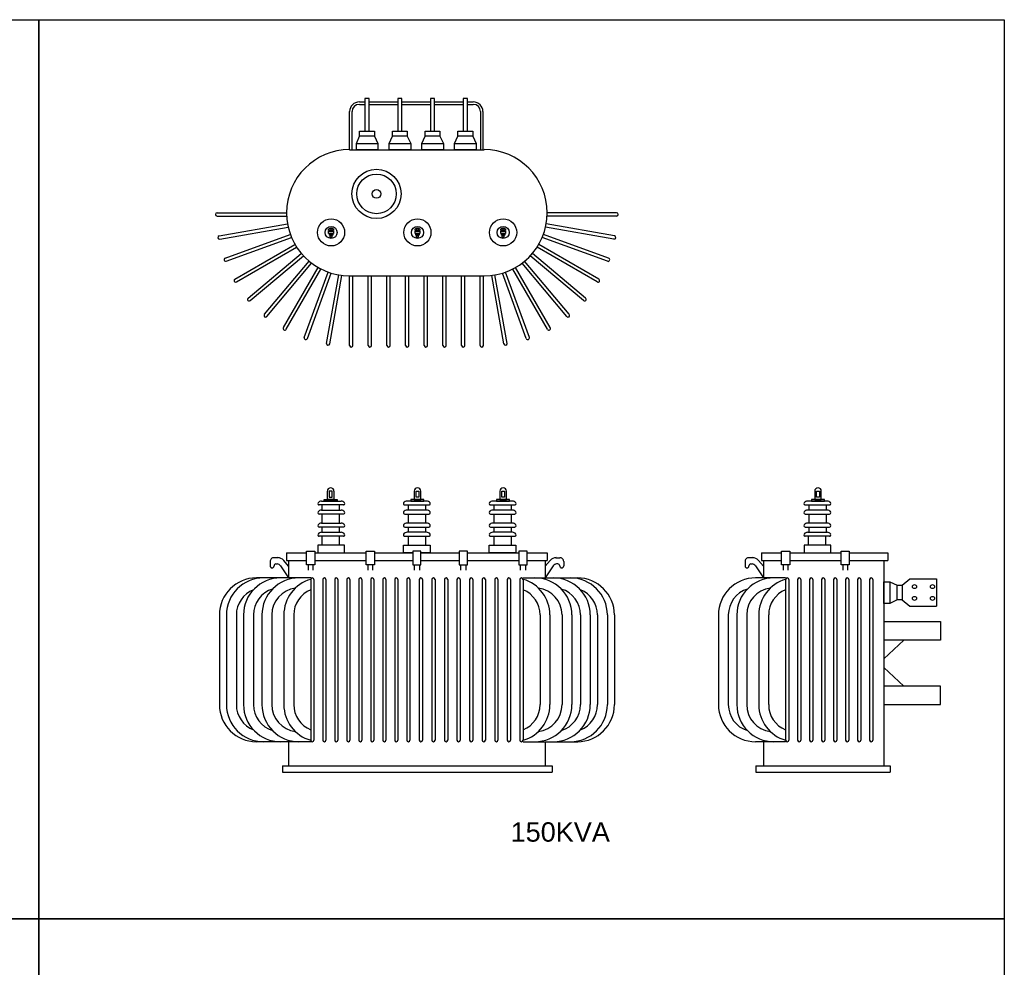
# Model space of a CAD drawing. Header units: millimetres. Extents: x 2237 to 13945, y -185 to 7152.
# Tile 4 of 5: x 5900 to 9712, y 3483 to 7152. Entities that reach past the tile are written whole.
import ezdxf

# ---------------------------------------------------------------- set-up
doc = ezdxf.new("R2010")
doc.units = ezdxf.units.MM
doc.layers.add('TRAFO', color=21, linetype='Continuous')
doc.styles.get("Standard").update_dxf_attribs({"font": 'arial.ttf'})

msp = doc.modelspace()

# ---------------------------------------------------------------- linework, layer by layer
for points in [[(2237.4, 7151.6), (5974.5, 7151.6), (5974.5, 3670.8), (2237.4, 3670.8)], [(5974.5, 7151.6), (9711.7, 7151.6), (9711.7, 3670.8), (5974.5, 3670.8)], [(2237.4, 3670.8), (5974.5, 3670.8), (5974.5, -185.4), (2237.4, -185.4)], [(5974.5, 3670.8), (9711.7, 3670.8), (9711.7, -185.4), (5974.5, -185.4)]]:
    msp.add_lwpolyline(points, close=True)
at = {"layer": 'TRAFO'}
for p, q in [((7214.7, 6833.3), (7236.5, 6833.3)), ((7214.7, 6823.9), (7236.5, 6823.9)), ((7252.5, 6846.9), (7236.5, 6846.9)), ((7236.5, 6846.9), (7236.5, 6719.9)), ((7252.5, 6719.9), (7252.5, 6846.9)), ((7252.5, 6833.3), (7363.4, 6833.3)), ((7252.5, 6823.9), (7363.4, 6823.9)), ((7379.4, 6846.9), (7363.4, 6846.9)), ((7363.4, 6846.9), (7363.4, 6719.9)), ((7379.4, 6719.9), (7379.4, 6846.9)), ((7379.4, 6833.3), (7490.3, 6833.3)), ((7379.4, 6823.9), (7490.3, 6823.9)), ((7506.3, 6846.9), (7490.3, 6846.9)), ((7490.3, 6846.9), (7490.3, 6719.9)), ((7506.3, 6719.9), (7506.3, 6846.9)), ((7506.3, 6833.3), (7617.1, 6833.3)), ((7506.3, 6823.9), (7617.1, 6823.9)), ((7633.2, 6846.9), (7617.1, 6846.9)), ((7617.1, 6846.9), (7617.1, 6719.9)), ((7633.2, 6719.9), (7633.2, 6846.9)), ((7633.2, 6833.3), (7655.7, 6833.3)), ((7633.2, 6823.9), (7655.7, 6823.9)), ((7177.2, 6648.4), (7177.2, 6795.8)), ((7186.5, 6648.4), (7186.5, 6795.8)), ((7683.9, 6795.8), (7683.9, 6648.4)), ((7693.2, 6795.8), (7693.2, 6648.4)), ((7215.9, 6700.7), (7215.9, 6719.9)), ((7215.9, 6719.9), (7273.1, 6719.9)), ((7236.5, 6719.9), (7252.5, 6719.9)), ((7273.1, 6719.9), (7273.1, 6700.7)), ((7342.8, 6700.7), (7342.8, 6719.9)), ((7342.8, 6719.9), (7400, 6719.9)), ((7363.4, 6719.9), (7379.4, 6719.9)), ((7400, 6719.9), (7400, 6700.7)), ((7469.6, 6700.7), (7469.6, 6719.9)), ((7469.6, 6719.9), (7526.9, 6719.9)), ((7490.3, 6719.9), (7506.3, 6719.9)), ((7526.9, 6719.9), (7526.9, 6700.7)), ((7596.5, 6700.7), (7596.5, 6719.9)), ((7596.5, 6719.9), (7653.8, 6719.9)), ((7617.1, 6719.9), (7633.2, 6719.9)), ((7653.8, 6719.9), (7653.8, 6700.7)), ((7203.1, 6672.4), (7215.9, 6700.7)), ((7203.1, 6648.4), (7203.1, 6672.4)), ((7203.1, 6672.4), (7286.7, 6672.4)), ((7273.1, 6700.7), (7215.9, 6700.7)), ((7273.1, 6700.7), (7286.7, 6672.4)), ((7286.7, 6672.4), (7286.7, 6648.4)), ((7330, 6672.4), (7342.8, 6700.7)), ((7330, 6648.4), (7330, 6672.4)), ((7330, 6672.4), (7413.5, 6672.4)), ((7400, 6700.7), (7342.8, 6700.7)), ((7400, 6700.7), (7413.5, 6672.4)), ((7413.5, 6672.4), (7413.5, 6648.4)), ((7456.9, 6672.4), (7469.6, 6700.7)), ((7456.9, 6648.4), (7456.9, 6672.4)), ((7456.9, 6672.4), (7540.4, 6672.4)), ((7526.9, 6700.7), (7469.6, 6700.7)), ((7526.9, 6700.7), (7540.4, 6672.4)), ((7540.4, 6672.4), (7540.4, 6648.4)), ((7583.7, 6672.4), (7596.5, 6700.7)), ((7583.7, 6648.4), (7583.7, 6672.4)), ((7583.7, 6672.4), (7667.3, 6672.4)), ((7653.8, 6700.7), (7596.5, 6700.7)), ((7653.8, 6700.7), (7667.3, 6672.4)), ((7667.3, 6672.4), (7667.3, 6648.4)), ((7177.2, 6648.4), (7697.7, 6648.4)), ((7286.7, 6648.4), (7203.1, 6648.4)), ((7413.5, 6648.4), (7330, 6648.4)), ((7540.4, 6648.4), (7456.9, 6648.4)), ((7667.3, 6648.4), (7583.7, 6648.4)), ((6664, 6404.1), (6932.8, 6404.1)), ((8210.6, 6404.1), (7941.8, 6404.1)), ((6664, 6391.3), (6932.8, 6391.3)), ((8210.6, 6391.3), (7941.8, 6391.3)), ((6671.7, 6314.9), (6936.5, 6361.6)), ((6674, 6302.4), (6938.7, 6349)), ((7095.9, 6335.3), (7095.9, 6340.6)), ((7098.2, 6335.3), (7095.9, 6335.3)), ((7095.9, 6332.9), (7114.9, 6332.9)), ((7095.9, 6323.3), (7095.9, 6332.9)), ((7098.2, 6335.3), (7101.5, 6335.3)), ((7098.2, 6332.9), (7112.7, 6332.9)), ((7101.5, 6335.3), (7101.5, 6332.9)), ((7112.7, 6335.3), (7109.4, 6335.3)), ((7109.4, 6335.3), (7109.4, 6332.9)), ((7114.9, 6335.3), (7112.7, 6335.3)), ((7114.9, 6340.6), (7114.9, 6335.3)), ((7114.9, 6332.9), (7114.9, 6323.3)), ((7430.2, 6335.3), (7430.2, 6340.6)), ((7432.4, 6335.3), (7430.2, 6335.3)), ((7430.2, 6332.9), (7449.1, 6332.9)), ((7430.2, 6323.3), (7430.2, 6332.9)), ((7432.4, 6335.3), (7435.7, 6335.3)), ((7432.4, 6332.9), (7446.9, 6332.9)), ((7435.7, 6335.3), (7435.7, 6332.9)), ((7446.9, 6335.3), (7443.6, 6335.3)), ((7443.6, 6335.3), (7443.6, 6332.9)), ((7449.1, 6335.3), (7446.9, 6335.3)), ((7449.1, 6340.6), (7449.1, 6335.3)), ((7449.1, 6332.9), (7449.1, 6323.3)), ((7761.9, 6335.3), (7761.9, 6340.6)), ((7764.2, 6335.3), (7761.9, 6335.3)), ((7761.9, 6332.9), (7780.9, 6332.9)), ((7761.9, 6323.3), (7761.9, 6332.9)), ((7764.2, 6335.3), (7767.4, 6335.3)), ((7764.2, 6332.9), (7778.7, 6332.9)), ((7767.4, 6335.3), (7767.4, 6332.9)), ((7778.7, 6335.3), (7775.4, 6335.3)), ((7775.4, 6335.3), (7775.4, 6332.9)), ((7780.9, 6335.3), (7778.7, 6335.3)), ((7780.9, 6340.6), (7780.9, 6335.3)), ((7780.9, 6332.9), (7780.9, 6323.3)), ((8200.6, 6302.4), (7935.9, 6349)), ((8202.9, 6314.9), (7938.1, 6361.6)), ((6694.9, 6228.5), (6947.5, 6320.5)), ((6699.3, 6216.5), (6951.9, 6308.5)), ((7114.9, 6323.3), (7095.9, 6323.3)), ((7098.7, 6323.3), (7112.1, 6323.3)), ((7098.7, 6317.1), (7098.7, 6323.3)), ((7112.1, 6317.1), (7098.7, 6317.1)), ((7102.1, 6317.1), (7108.3, 6317.1)), ((7102.1, 6310.2), (7102.1, 6317.1)), ((7108.3, 6310.2), (7102.1, 6310.2)), ((7108.3, 6317.1), (7108.3, 6310.2)), ((7112.1, 6323.3), (7112.1, 6317.1)), ((7449.1, 6323.3), (7430.2, 6323.3)), ((7432.9, 6323.3), (7446.3, 6323.3)), ((7432.9, 6317.1), (7432.9, 6323.3)), ((7446.3, 6317.1), (7432.9, 6317.1)), ((7436.3, 6317.1), (7442.5, 6317.1)), ((7436.3, 6310.2), (7436.3, 6317.1)), ((7442.5, 6310.2), (7436.3, 6310.2)), ((7442.5, 6317.1), (7442.5, 6310.2)), ((7446.3, 6323.3), (7446.3, 6317.1)), ((7780.9, 6323.3), (7761.9, 6323.3)), ((7764.7, 6323.3), (7778.1, 6323.3)), ((7764.7, 6317.1), (7764.7, 6323.3)), ((7778.1, 6317.1), (7764.7, 6317.1)), ((7768.1, 6317.1), (7774.3, 6317.1)), ((7768.1, 6310.2), (7768.1, 6317.1)), ((7774.3, 6310.2), (7768.1, 6310.2)), ((7774.3, 6317.1), (7774.3, 6310.2)), ((7778.1, 6323.3), (7778.1, 6317.1)), ((8175.3, 6216.5), (7922.7, 6308.5)), ((8179.7, 6228.5), (7927.1, 6320.5)), ((6732.7, 6147.5), (6965.5, 6281.9)), ((6739.1, 6136.4), (6971.9, 6270.8)), ((8135.5, 6136.4), (7902.7, 6270.8)), ((8141.9, 6147.5), (7909.1, 6281.9)), ((6784, 6074.2), (6989.9, 6247)), ((6792.2, 6064.4), (6998.2, 6237.2)), ((6847.3, 6011), (7020.1, 6216.9)), ((8027.3, 6011), (7854.5, 6216.9)), ((8082.4, 6064.4), (7876.4, 6237.2)), ((8090.6, 6074.2), (7884.7, 6247)), ((6857.1, 6002.7), (7029.9, 6208.7)), ((6920.5, 5959.7), (7054.9, 6192.5)), ((6931.6, 5953.3), (7066, 6186.1)), ((7943, 5953.3), (7808.6, 6186.1)), ((7954.1, 5959.7), (7819.7, 6192.5)), ((8017.5, 6002.7), (7844.7, 6208.7)), ((7001.6, 5921.9), (7093.5, 6174.5)), ((7013.6, 5917.5), (7105.6, 6170.1)), ((7088, 5898.7), (7134.7, 6163.5)), ((7100.6, 5896.5), (7147.3, 6161.2)), ((7177.1, 5890.9), (7177.1, 6159.7)), ((7177.2, 6159.7), (7697.7, 6159.7)), ((7189.9, 5890.9), (7189.9, 6159.7)), ((7249.3, 5890.9), (7249.3, 6159.7)), ((7262.1, 5890.9), (7262.1, 6159.7)), ((7321.5, 5890.9), (7321.5, 6159.7)), ((7334.3, 5890.9), (7334.3, 6159.7)), ((7393.7, 5890.9), (7393.7, 6159.7)), ((7406.5, 5890.9), (7406.5, 6159.7)), ((7465.9, 5890.9), (7465.9, 6159.7)), ((7478.7, 5890.9), (7478.7, 6159.7)), ((7538.1, 5890.9), (7538.1, 6159.7)), ((7550.9, 5890.9), (7550.9, 6159.7)), ((7610.3, 5890.9), (7610.3, 6159.7)), ((7623.1, 5890.9), (7623.1, 6159.7)), ((7682.5, 5890.9), (7682.5, 6159.7)), ((7695.3, 5890.9), (7695.3, 6159.7)), ((7774, 5896.5), (7727.3, 6161.2)), ((7786.6, 5898.7), (7739.9, 6163.5)), ((7861, 5917.5), (7769, 6170.1)), ((7873, 5921.9), (7781.1, 6174.5)), ((7090.9, 5293.9), (7090.9, 5326)), ((7109, 5326.4), (7098.5, 5326.4)), ((7098.5, 5326.4), (7098.5, 5303.5)), ((7098.5, 5303.5), (7109, 5303.5)), ((7109, 5303.5), (7109, 5326.4)), ((7116.5, 5326), (7116.5, 5293.9)), ((7426.9, 5326), (7426.9, 5293.9)), ((7434.4, 5326.4), (7444.9, 5326.4)), ((7434.4, 5303.5), (7434.4, 5326.4)), ((7444.9, 5303.5), (7434.4, 5303.5)), ((7444.9, 5326.4), (7444.9, 5303.5)), ((7452.4, 5293.9), (7452.4, 5326)), ((7758.6, 5326), (7758.6, 5293.9)), ((7766.2, 5326.4), (7776.7, 5326.4)), ((7766.2, 5303.5), (7766.2, 5326.4)), ((7776.7, 5303.5), (7766.2, 5303.5)), ((7776.7, 5326.4), (7776.7, 5303.5)), ((7784.2, 5293.9), (7784.2, 5326)), ((8977.7, 5326), (8977.7, 5293.9)), ((8985.2, 5326.4), (8995.7, 5326.4)), ((8985.2, 5303.5), (8985.2, 5326.4)), ((8995.7, 5303.5), (8985.2, 5303.5)), ((8995.7, 5326.4), (8995.7, 5303.5)), ((9003.2, 5293.9), (9003.2, 5326)), ((7153, 5273.2), (7058.9, 5273.2)), ((7068, 5288.3), (7143.8, 5288.3)), ((7071.1, 5253), (7071.1, 5273.2)), ((7078.5, 5288.3), (7078.5, 5293.9)), ((7078.5, 5293.9), (7128.9, 5293.9)), ((7128.9, 5288.3), (7078.5, 5288.3)), ((7116.5, 5293.9), (7090.9, 5293.9)), ((7128.9, 5293.9), (7128.9, 5288.3)), ((7138.4, 5253), (7138.4, 5273.2)), ((7390.3, 5273.2), (7484.5, 5273.2)), ((7475.3, 5288.3), (7399.5, 5288.3)), ((7405, 5253), (7405, 5273.2)), ((7464.9, 5293.9), (7414.4, 5293.9)), ((7414.4, 5293.9), (7414.4, 5288.3)), ((7414.4, 5288.3), (7464.9, 5288.3)), ((7426.9, 5293.9), (7452.4, 5293.9)), ((7464.9, 5288.3), (7464.9, 5293.9)), ((7472.3, 5253), (7472.3, 5273.2)), ((7722.1, 5273.2), (7816.3, 5273.2)), ((7807.1, 5288.3), (7731.3, 5288.3)), ((7736.7, 5253), (7736.7, 5273.2)), ((7796.6, 5293.9), (7746.2, 5293.9)), ((7746.2, 5293.9), (7746.2, 5288.3)), ((7746.2, 5288.3), (7796.6, 5288.3)), ((7758.6, 5293.9), (7784.2, 5293.9)), ((7796.6, 5288.3), (7796.6, 5293.9)), ((7804, 5253), (7804, 5273.2)), ((8941.1, 5273.2), (9035.3, 5273.2)), ((9026.1, 5288.3), (8950.3, 5288.3)), ((8955.7, 5253), (8955.7, 5273.2)), ((9015.7, 5293.9), (8965.2, 5293.9)), ((8965.2, 5293.9), (8965.2, 5288.3)), ((8965.2, 5288.3), (9015.7, 5288.3)), ((8977.7, 5293.9), (9003.2, 5293.9)), ((9015.7, 5288.3), (9015.7, 5293.9)), ((9023.1, 5253), (9023.1, 5273.2)), ((7153, 5237.9), (7058.9, 5237.9)), ((7068, 5253), (7143.8, 5253)), ((7071.1, 5202.5), (7071.1, 5237.4)), ((7138.4, 5202.5), (7138.4, 5237.4)), ((7390.3, 5237.9), (7484.5, 5237.9)), ((7475.3, 5253), (7399.5, 5253)), ((7405, 5202.5), (7405, 5237.4)), ((7472.3, 5202.5), (7472.3, 5237.4)), ((7722.1, 5237.9), (7816.3, 5237.9)), ((7807.1, 5253), (7731.3, 5253)), ((7736.7, 5202.5), (7736.7, 5237.4)), ((7804, 5202.5), (7804, 5237.4)), ((8941.1, 5237.9), (9035.3, 5237.9)), ((9026.1, 5253), (8950.3, 5253)), ((8955.7, 5202.5), (8955.7, 5237.4)), ((9023.1, 5202.5), (9023.1, 5237.4)), ((7153, 5187.5), (7058.9, 5187.5)), ((7068, 5202.5), (7143.8, 5202.5)), ((7071.1, 5167.2), (7071.1, 5187.5)), ((7138.4, 5167.2), (7138.4, 5187.5)), ((7390.3, 5187.5), (7484.5, 5187.5)), ((7475.3, 5202.5), (7399.5, 5202.5)), ((7405, 5167.2), (7405, 5187.5)), ((7472.3, 5167.2), (7472.3, 5187.5)), ((7722.1, 5187.5), (7816.3, 5187.5)), ((7807.1, 5202.5), (7731.3, 5202.5)), ((7736.7, 5167.2), (7736.7, 5187.5)), ((7804, 5167.2), (7804, 5187.5)), ((8941.1, 5187.5), (9035.3, 5187.5)), ((9026.1, 5202.5), (8950.3, 5202.5)), ((8955.7, 5167.2), (8955.7, 5187.5)), ((9023.1, 5167.2), (9023.1, 5187.5)), ((7153, 5152.2), (7058.9, 5152.2)), ((7068, 5167.2), (7143.8, 5167.2)), ((7071.1, 5116.8), (7071.1, 5151.6)), ((7138.4, 5116.8), (7138.4, 5151.6)), ((7390.3, 5152.2), (7484.5, 5152.2)), ((7475.3, 5167.2), (7399.5, 5167.2)), ((7405, 5116.8), (7405, 5151.6)), ((7472.3, 5116.8), (7472.3, 5151.6)), ((7722.1, 5152.2), (7816.3, 5152.2)), ((7807.1, 5167.2), (7731.3, 5167.2)), ((7736.7, 5116.8), (7736.7, 5151.6)), ((7804, 5116.8), (7804, 5151.6)), ((9035.3, 5152.2), (8941.1, 5152.2)), ((8950.3, 5167.2), (9026.1, 5167.2)), ((8953.3, 5116.8), (8953.3, 5151.6)), ((9020.7, 5116.8), (9020.7, 5151.6)), ((7157.6, 5116.8), (7054.2, 5116.8)), ((7054.2, 5116.8), (7054.2, 5088)), ((7157.6, 5088), (7157.6, 5116.8)), ((7385.7, 5088), (7385.7, 5116.8)), ((7385.7, 5116.8), (7489.1, 5116.8)), ((7489.1, 5116.8), (7489.1, 5088)), ((7717.5, 5116.8), (7820.9, 5116.8)), ((7717.5, 5088), (7717.5, 5116.8)), ((7820.9, 5116.8), (7820.9, 5088)), ((9039.9, 5116.8), (8936.5, 5116.8)), ((8936.5, 5116.8), (8936.5, 5088)), ((9039.9, 5088), (9039.9, 5116.8)), ((6932.8, 5088), (7010.7, 5088)), ((6932.8, 5088), (6932.8, 5058.1)), ((7010.7, 5041.2), (7010.7, 5094.1)), ((7010.7, 5094.1), (7042.5, 5094.1)), ((7042.5, 5094.1), (7042.5, 5041.2)), ((7042.5, 5088), (7241.3, 5088)), ((7054.2, 5088), (7157.6, 5088)), ((7241.3, 5041.2), (7241.3, 5094.1)), ((7241.3, 5094.1), (7273, 5094.1)), ((7273, 5094.1), (7273, 5041.2)), ((7273, 5088), (7421.5, 5088)), ((7421.5, 5088), (7385.7, 5088)), ((7453.3, 5094.1), (7421.5, 5094.1)), ((7421.5, 5094.1), (7421.5, 5041.2)), ((7453.3, 5041.2), (7453.3, 5094.1)), ((7453.3, 5088), (7601.8, 5088)), ((7489.1, 5088), (7453.3, 5088)), ((7633.6, 5094.1), (7601.8, 5094.1)), ((7601.8, 5094.1), (7601.8, 5041.2)), ((7633.6, 5041.2), (7633.6, 5094.1)), ((7633.6, 5088), (7832.4, 5088)), ((7820.9, 5088), (7717.5, 5088)), ((7864.1, 5094.1), (7832.4, 5094.1)), ((7832.4, 5094.1), (7832.4, 5041.2)), ((7864.1, 5041.2), (7864.1, 5094.1)), ((7864.1, 5088), (7942.1, 5088)), ((7942.1, 5088), (7942.1, 5058.1)), ((8771.4, 5088), (8849.3, 5088)), ((8771.4, 5088), (8771.4, 5058.1)), ((8849.3, 5041.2), (8849.3, 5094.1)), ((8849.3, 5094.1), (8881, 5094.1)), ((8881, 5094.1), (8881, 5041.2)), ((8881, 5088), (9079.8, 5088)), ((8936.5, 5088), (9039.9, 5088)), ((9079.8, 5041.2), (9079.8, 5094.1)), ((9079.8, 5094.1), (9111.6, 5094.1)), ((9111.6, 5094.1), (9111.6, 5041.2)), ((9111.6, 5088), (9260.1, 5088)), ((9260.1, 5088), (9260.1, 5058.1)), ((6869.4, 5053.7), (6869.4, 5036.9)), ((6884.4, 5036.9), (6884.4, 5037.4)), ((6901.5, 5068.9), (6884.6, 5068.9)), ((6891.9, 5044.8), (6896.6, 5044.8)), ((6909.9, 5037.4), (6940.6, 4990.7)), ((6940.6, 5036.1), (6921.8, 5058)), ((6932.8, 5058.1), (7010.7, 5058.1)), ((6940.6, 5058.1), (6940.6, 4990.7)), ((7042.5, 5041.2), (7010.7, 5041.2)), ((7036.3, 5041.2), (7016.8, 5041.2)), ((7016.8, 5041.2), (7016.8, 5020.2)), ((7036.3, 5020.2), (7036.3, 5041.2)), ((7042.5, 5058.1), (7241.3, 5058.1)), ((7273, 5041.2), (7241.3, 5041.2)), ((7266.9, 5041.2), (7247.4, 5041.2)), ((7247.4, 5041.2), (7247.4, 5020.2)), ((7266.9, 5020.2), (7266.9, 5041.2)), ((7273, 5058.1), (7421.5, 5058.1)), ((7421.5, 5041.2), (7453.3, 5041.2)), ((7427.7, 5020.2), (7427.7, 5041.2)), ((7427.7, 5041.2), (7447.2, 5041.2)), ((7447.2, 5041.2), (7447.2, 5020.2)), ((7453.3, 5058.1), (7601.8, 5058.1)), ((7601.8, 5041.2), (7633.6, 5041.2)), ((7608, 5020.2), (7608, 5041.2)), ((7608, 5041.2), (7627.4, 5041.2)), ((7627.4, 5041.2), (7627.4, 5020.2)), ((7633.6, 5058.1), (7832.4, 5058.1)), ((7832.4, 5041.2), (7864.1, 5041.2)), ((7838.5, 5020.2), (7838.5, 5041.2)), ((7838.5, 5041.2), (7858, 5041.2)), ((7858, 5041.2), (7858, 5020.2)), ((7864.1, 5058.1), (7942.1, 5058.1)), ((7934.5, 5058.1), (7934.5, 4990.7)), ((7934.5, 5036.1), (7953.3, 5058)), ((7965.3, 5037.4), (7934.5, 4990.7)), ((7973.6, 5068.9), (7990.5, 5068.9)), ((7983.2, 5044.8), (7978.5, 5044.8)), ((7990.7, 5036.9), (7990.7, 5037.4)), ((8005.8, 5053.7), (8005.8, 5036.9)), ((8707.9, 5053.7), (8707.9, 5036.9)), ((8722.9, 5036.9), (8722.9, 5037.4)), ((8740.1, 5068.9), (8723.2, 5068.9)), ((8730.5, 5044.8), (8735.2, 5044.8)), ((8748.4, 5037.4), (8779.2, 4990.7)), ((8779.2, 5036.1), (8760.4, 5058)), ((8771.4, 5058.1), (8849.3, 5058.1)), ((8779.2, 5058.1), (8779.2, 4990.7)), ((8881, 5041.2), (8849.3, 5041.2)), ((8874.9, 5041.2), (8855.4, 5041.2)), ((8855.4, 5041.2), (8855.4, 5020.2)), ((8874.9, 5020.2), (8874.9, 5041.2)), ((8881, 5058.1), (9079.8, 5058.1)), ((9111.6, 5041.2), (9079.8, 5041.2)), ((9105.4, 5041.2), (9086, 5041.2)), ((9086, 5041.2), (9086, 5020.2)), ((9105.4, 5020.2), (9105.4, 5041.2)), ((9111.6, 5058.1), (9260.1, 5058.1)), ((9245, 5058.1), (9245, 4263)), ((6830.5, 4990.7), (6816.3, 4990.7)), ((6911.8, 4990.7), (6816.3, 4990.7)), ((7026.3, 4990.7), (6824.6, 4990.7)), ((7026.3, 4990.7), (6940.4, 4990.7)), ((7026.3, 4990.7), (6950.2, 4990.7)), ((7026.3, 4984.3), (7026.3, 4362.9)), ((7039.1, 4984.3), (7039.1, 4362.9)), ((7072.8, 4984.3), (7072.8, 4362.9)), ((7085.6, 4984.3), (7085.6, 4362.9)), ((7119.2, 4984.3), (7119.2, 4362.9)), ((7132, 4984.3), (7132, 4362.9)), ((7165.7, 4984.3), (7165.7, 4362.9)), ((7178.5, 4984.3), (7178.5, 4362.9)), ((7212.2, 4984.3), (7212.2, 4362.9)), ((7224.9, 4984.3), (7224.9, 4362.9)), ((7258.6, 4984.3), (7258.6, 4362.9)), ((7271.4, 4984.3), (7271.4, 4362.9)), ((7305.1, 4984.3), (7305.1, 4362.9)), ((7317.9, 4984.3), (7317.9, 4362.9)), ((7351.5, 4984.3), (7351.5, 4362.9)), ((7364.3, 4984.3), (7364.3, 4362.9)), ((7398, 4984.3), (7398, 4362.9)), ((7410.8, 4984.3), (7410.8, 4362.9)), ((7446.6, 4984.3), (7446.6, 4362.9)), ((7459.4, 4984.3), (7459.4, 4362.9)), ((7495.3, 4984.3), (7495.3, 4362.9)), ((7508.1, 4984.3), (7508.1, 4362.9)), ((7544, 4984.3), (7544, 4362.9)), ((7556.8, 4984.3), (7556.8, 4362.9)), ((7592.7, 4984.3), (7592.7, 4362.9)), ((7605.5, 4984.3), (7605.5, 4362.9)), ((7641.3, 4984.3), (7641.3, 4362.9)), ((7654.1, 4984.3), (7654.1, 4362.9)), ((7690, 4984.3), (7690, 4362.9)), ((7702.8, 4984.3), (7702.8, 4362.9)), ((7738.7, 4984.3), (7738.7, 4362.9)), ((7751.5, 4984.3), (7751.5, 4362.9)), ((7787.3, 4984.3), (7787.3, 4362.9)), ((7800.1, 4984.3), (7800.1, 4362.9)), ((7836, 4984.3), (7836, 4362.9)), ((7848.8, 4990.7), (8050.5, 4990.7)), ((7848.8, 4990.7), (7924.9, 4990.7)), ((7848.8, 4990.7), (7934.7, 4990.7)), ((7848.8, 4984.3), (7848.8, 4362.9)), ((7963.3, 4990.7), (8058.8, 4990.7)), ((8044.6, 4990.7), (8058.8, 4990.7)), ((8864.9, 4990.7), (8748.4, 4990.7)), ((8864.9, 4990.7), (8779, 4990.7)), ((8864.9, 4990.7), (8788.8, 4990.7)), ((8864.9, 4984.3), (8864.9, 4362.9)), ((8877.7, 4984.3), (8877.7, 4362.9)), ((8911.4, 4984.3), (8911.4, 4362.9)), ((8924.1, 4984.3), (8924.1, 4362.9)), ((8957.8, 4984.3), (8957.8, 4362.9)), ((8970.6, 4984.3), (8970.6, 4362.9)), ((9004.3, 4984.3), (9004.3, 4362.9)), ((9017.1, 4984.3), (9017.1, 4362.9)), ((9050.7, 4984.3), (9050.7, 4362.9)), ((9063.5, 4984.3), (9063.5, 4362.9)), ((9097.2, 4984.3), (9097.2, 4362.9)), ((9110, 4984.3), (9110, 4362.9)), ((9143.6, 4984.3), (9143.6, 4362.9)), ((9156.4, 4984.3), (9156.4, 4362.9)), ((9190.1, 4984.3), (9190.1, 4362.9)), ((9202.9, 4984.3), (9202.9, 4362.9)), ((9245, 4975.6), (9269, 4975.6)), ((9245, 4892), (9245, 4975.6)), ((9269, 4975.6), (9297.3, 4962.8)), ((9269, 4975.6), (9269, 4892)), ((9297.3, 4962.8), (9316.5, 4962.8)), ((9297.3, 4905.5), (9297.3, 4962.8)), ((9316.5, 4962.8), (9345.7, 4987.1)), ((9316.5, 4962.8), (9316.5, 4905.5)), ((9345.7, 4987.1), (9449.7, 4987.1)), ((9449.7, 4987.1), (9449.7, 4881.2)), ((9269, 4892), (9245, 4892)), ((9297.3, 4905.5), (9269, 4892)), ((9316.5, 4905.5), (9297.3, 4905.5)), ((9316.5, 4905.5), (9345.7, 4881.2)), ((9345.7, 4881.2), (9449.7, 4881.2)), ((6672.8, 4847.1), (6672.8, 4500)), ((6700.2, 4847.1), (6700.2, 4500)), ((6738.5, 4847.1), (6738.5, 4500)), ((6766.3, 4847.1), (6766.3, 4500)), ((6804.5, 4847.1), (6804.5, 4500)), ((6837.5, 4847.1), (6837.5, 4500)), ((6875.8, 4847.1), (6875.8, 4500)), ((6922.5, 4847.1), (6922.5, 4500)), ((6960.8, 4847.1), (6960.8, 4500)), ((7914.3, 4847.1), (7914.3, 4500)), ((7952.6, 4847.1), (7952.6, 4500)), ((7999.3, 4847.1), (7999.3, 4500)), ((8037.6, 4847.1), (8037.6, 4500)), ((8070.6, 4847.1), (8070.6, 4500)), ((8108.9, 4847.1), (8108.9, 4500)), ((8136.6, 4847.1), (8136.6, 4500)), ((8174.9, 4847.1), (8174.9, 4500)), ((8202.4, 4847.1), (8202.4, 4500)), ((8604.8, 4847.1), (8604.8, 4500)), ((8643.1, 4847.1), (8643.1, 4500)), ((8676.1, 4847.1), (8676.1, 4500)), ((8714.4, 4847.1), (8714.4, 4500)), ((8761.1, 4847.1), (8761.1, 4500)), ((8799.3, 4847.1), (8799.3, 4500)), ((9245, 4821.3), (9464.8, 4821.3)), ((9464.8, 4821.3), (9464.8, 4749.4)), ((9464.8, 4749.4), (9245, 4749.4)), ((9322.8, 4749.4), (9245, 4677)), ((9322.8, 4571.8), (9245, 4644.2)), ((9464.8, 4571.8), (9245, 4571.8)), ((9464.8, 4499.9), (9464.8, 4571.8)), ((9245, 4499.9), (9464.8, 4499.9)), ((7001.2, 4356.5), (6815, 4356.5)), ((7026.3, 4356.5), (6824.6, 4356.5)), ((7026.3, 4356.5), (6940.4, 4356.5)), ((6940.6, 4356.5), (6940.6, 4263)), ((7026.3, 4356.5), (6950.2, 4356.5)), ((7848.8, 4356.5), (8050.5, 4356.5)), ((7848.8, 4356.5), (7924.9, 4356.5)), ((7848.8, 4356.5), (7934.7, 4356.5)), ((7874, 4356.5), (8060.1, 4356.5)), ((7934.5, 4356.5), (7934.5, 4263)), ((8839.7, 4356.5), (8748.4, 4356.5)), ((8864.9, 4356.5), (8779, 4356.5)), ((8779.2, 4356.5), (8779.2, 4263)), ((8864.9, 4356.5), (8788.8, 4356.5)), ((6917.5, 4263), (7961.8, 4263)), ((6917.5, 4263), (6917.5, 4238.8)), ((6917.5, 4238.8), (7961.8, 4238.8)), ((7961.8, 4263), (7961.8, 4238.8)), ((8750.2, 4263), (9269.5, 4263)), ((8750.2, 4263), (8750.2, 4238.8)), ((8750.2, 4238.8), (9269.5, 4238.8)), ((8779.2, 4263), (9245, 4263)), ((9269.5, 4263), (9269.5, 4238.8))]:
    msp.add_line(p, q, dxfattribs=at)
for centre, radius in [((7281.2, 6477.2), 95.3), ((7281.2, 6477.2), 76.7), ((7281.2, 6477.2), 17), ((7105.4, 6328.1), 52.4), ((7439.7, 6328.1), 52.4), ((7771.4, 6328.1), 52.4), ((7105.4, 6328.1), 23.3), ((7105.4, 6338.1), 3.29), ((7439.7, 6328.1), 23.3), ((7439.7, 6338.1), 3.29), ((7771.4, 6328.1), 23.3), ((7771.4, 6338.1), 3.29), ((9364, 4956.9), 7.85), ((9433.6, 4956.9), 7.85), ((9364, 4911.4), 7.85), ((9433.6, 4911.4), 7.85)]:
    msp.add_circle(centre, radius, dxfattribs=at)
for centre, radius, start, end in [((7214.7, 6795.8), 37.5, 90, 180), ((7214.7, 6795.8), 28.1, 90, 180), ((7655.7, 6795.8), 37.5, 0, 90), ((7655.7, 6795.8), 28.1, 0, 90), ((7177.2, 6404.1), 244.4, 90, 270), ((7697.7, 6404.1), 244.4, 270, 90), ((6664, 6397.7), 6.4, 90, 270), ((8210.6, 6397.7), 6.4, 270, 90), ((7105.4, 6328.4), 15.4, 51.9125, 128.0875), ((7439.7, 6328.4), 15.4, 51.9125, 128.0875), ((7771.4, 6328.4), 15.4, 51.9125, 128.0875), ((6672.9, 6308.6), 6.4, 100, 280), ((8201.7, 6308.6), 6.4, 260, 80), ((6697.1, 6222.5), 6.4, 110, 290), ((8177.5, 6222.5), 6.4, 250, 70), ((6735.9, 6141.9), 6.4, 120, 300), ((8138.7, 6141.9), 6.4, 240, 60), ((6788.1, 6069.3), 6.4, 130, 310), ((8086.5, 6069.3), 6.4, 230, 50), ((6852.2, 6006.8), 6.4, 140, 320), ((8022.4, 6006.8), 6.4, 220, 40), ((6926.1, 5956.5), 6.4, 150, 330), ((7948.5, 5956.5), 6.4, 210, 30), ((7007.6, 5919.7), 6.4, 160, 340), ((7867, 5919.7), 6.4, 200, 20), ((7094.3, 5897.6), 6.4, 170, 350), ((7183.5, 5890.9), 6.4, 180, 0), ((7255.7, 5890.9), 6.4, 180, 0), ((7327.9, 5890.9), 6.4, 180, 0), ((7400.1, 5890.9), 6.4, 180, 0), ((7472.3, 5890.9), 6.4, 180, 0), ((7544.5, 5890.9), 6.4, 180, 0), ((7616.7, 5890.9), 6.4, 180, 0), ((7688.9, 5890.9), 6.4, 180, 0), ((7780.3, 5897.6), 6.4, 190, 10), ((7103.7, 5326), 12.8, 0, 180), ((7439.7, 5326), 12.8, 0, 180), ((7771.4, 5326), 12.8, 0, 180), ((8990.4, 5326), 12.8, 0, 180), ((7059.9, 5278.3), 6.07, 148.6352, 212.668), ((7068.4, 5271.3), 17, 91.1111, 143.3305), ((7059.3, 5279.7), 6.46, 226.3025, 266.3432), ((7143.5, 5271.3), 17, 36.6695, 88.8889), ((7152.6, 5279.7), 6.46, 273.6568, 313.6975), ((7152, 5278.3), 6.07, 327.332, 31.3648), ((7391.4, 5278.3), 6.07, 148.6352, 212.668), ((7399.8, 5271.3), 17, 91.1111, 143.3305), ((7390.7, 5279.7), 6.46, 226.3025, 266.3432), ((7475, 5271.3), 17, 36.6695, 88.8889), ((7484.1, 5279.7), 6.46, 273.6568, 313.6975), ((7483.4, 5278.3), 6.07, 327.332, 31.3648), ((7723.2, 5278.3), 6.07, 148.6352, 212.668), ((7731.6, 5271.3), 17, 91.1111, 143.3305), ((7722.5, 5279.7), 6.46, 226.3025, 266.3432), ((7806.8, 5271.3), 17, 36.6695, 88.8889), ((7815.9, 5279.7), 6.46, 273.6568, 313.6975), ((7815.2, 5278.3), 6.07, 327.332, 31.3648), ((8942.2, 5278.3), 6.07, 148.6352, 212.668), ((8950.6, 5271.3), 17, 91.1111, 143.3305), ((8941.5, 5279.7), 6.46, 226.3025, 266.3432), ((9025.8, 5271.3), 17, 36.6695, 88.8889), ((9034.9, 5279.7), 6.46, 273.6568, 313.6975), ((9034.2, 5278.3), 6.07, 327.332, 31.3648), ((7059.9, 5243), 6.07, 148.6352, 212.668), ((7068.4, 5236), 17, 91.1111, 143.3305), ((7059.3, 5244.4), 6.46, 226.3025, 266.3432), ((7143.5, 5236), 17, 36.6695, 88.8889), ((7152.6, 5244.4), 6.46, 273.6568, 313.6975), ((7152, 5243), 6.07, 327.332, 31.3648), ((7391.4, 5243), 6.07, 148.6352, 212.668), ((7399.8, 5236), 17, 91.1111, 143.3305), ((7390.7, 5244.4), 6.46, 226.3025, 266.3432), ((7475, 5236), 17, 36.6695, 88.8889), ((7484.1, 5244.4), 6.46, 273.6568, 313.6975), ((7483.4, 5243), 6.07, 327.332, 31.3648), ((7723.2, 5243), 6.07, 148.6352, 212.668), ((7731.6, 5236), 17, 91.1111, 143.3305), ((7722.5, 5244.4), 6.46, 226.3025, 266.3432), ((7806.8, 5236), 17, 36.6695, 88.8889), ((7815.9, 5244.4), 6.46, 273.6568, 313.6975), ((7815.2, 5243), 6.07, 327.332, 31.3648), ((8942.2, 5243), 6.07, 148.6352, 212.668), ((8950.6, 5236), 17, 91.1111, 143.3305), ((8941.5, 5244.4), 6.46, 226.3025, 266.3432), ((9025.8, 5236), 17, 36.6695, 88.8889), ((9034.9, 5244.4), 6.46, 273.6568, 313.6975), ((9034.2, 5243), 6.07, 327.332, 31.3648), ((7059.9, 5192.5), 6.07, 148.6352, 212.668), ((7068.4, 5185.5), 17, 91.1111, 143.3305), ((7059.3, 5193.9), 6.46, 226.3025, 266.3432), ((7143.5, 5185.5), 17, 36.6695, 88.8889), ((7152.6, 5193.9), 6.46, 273.6568, 313.6975), ((7152, 5192.5), 6.07, 327.332, 31.3648), ((7391.4, 5192.5), 6.07, 148.6352, 212.668), ((7399.8, 5185.5), 17, 91.1111, 143.3305), ((7390.7, 5193.9), 6.46, 226.3025, 266.3432), ((7475, 5185.5), 17, 36.6695, 88.8889), ((7484.1, 5193.9), 6.46, 273.6568, 313.6975), ((7483.4, 5192.5), 6.07, 327.332, 31.3648), ((7723.2, 5192.5), 6.07, 148.6352, 212.668), ((7731.6, 5185.5), 17, 91.1111, 143.3305), ((7722.5, 5193.9), 6.46, 226.3025, 266.3432), ((7806.8, 5185.5), 17, 36.6695, 88.8889), ((7815.9, 5193.9), 6.46, 273.6568, 313.6975), ((7815.2, 5192.5), 6.07, 327.332, 31.3648), ((8942.2, 5192.5), 6.07, 148.6352, 212.668), ((8950.6, 5185.5), 17, 91.1111, 143.3305), ((8941.5, 5193.9), 6.46, 226.3025, 266.3432), ((9025.8, 5185.5), 17, 36.6695, 88.8889), ((9034.9, 5193.9), 6.46, 273.6568, 313.6975), ((9034.2, 5192.5), 6.07, 327.332, 31.3648), ((7059.9, 5157.2), 6.07, 148.6352, 212.668), ((7068.4, 5150.2), 17, 91.1111, 143.3305), ((7059.3, 5158.6), 6.46, 226.3025, 266.3432), ((7143.5, 5150.2), 17, 36.6695, 88.8889), ((7152.6, 5158.6), 6.46, 273.6568, 313.6975), ((7152, 5157.2), 6.07, 327.332, 31.3648), ((7391.4, 5157.2), 6.07, 148.6352, 212.668), ((7399.8, 5150.2), 17, 91.1111, 143.3305), ((7390.7, 5158.6), 6.46, 226.3025, 266.3432), ((7475, 5150.2), 17, 36.6695, 88.8889), ((7484.1, 5158.6), 6.46, 273.6568, 313.6975), ((7483.4, 5157.2), 6.07, 327.332, 31.3648), ((7723.2, 5157.2), 6.07, 148.6352, 212.668), ((7731.6, 5150.2), 17, 91.1111, 143.3305), ((7722.5, 5158.6), 6.46, 226.3025, 266.3432), ((7806.8, 5150.2), 17, 36.6695, 88.8889), ((7815.9, 5158.6), 6.46, 273.6568, 313.6975), ((7815.2, 5157.2), 6.07, 327.332, 31.3648), ((8942.2, 5157.2), 6.07, 148.6352, 212.668), ((8950.6, 5150.2), 17, 91.1111, 143.3305), ((8941.5, 5158.6), 6.46, 226.3025, 266.3432), ((9025.8, 5150.2), 17, 36.6695, 88.8889), ((9034.9, 5158.6), 6.46, 273.6568, 313.6975), ((9034.2, 5157.2), 6.07, 327.332, 31.3648), ((6883.9, 5054.4), 14.5, 87.0531, 183.0552), ((6876.9, 5036.9), 7.51, 180, 0), ((6891.9, 5037.2), 7.53, 90, 181.2449), ((6893.1, 5022.9), 22.2, 40.9601, 80.9317), ((6897.7, 5036.9), 32.1, 41.172, 88.5431), ((7977.5, 5036.9), 32.1, 91.4569, 138.828), ((7982, 5022.9), 22.2, 99.0683, 139.0399), ((7983.2, 5037.2), 7.53, 358.7551, 90), ((7991.3, 5054.4), 14.5, 356.9448, 92.9469), ((7998.3, 5036.9), 7.51, 180, 0), ((8722.4, 5054.4), 14.5, 87.0531, 183.0552), ((8715.4, 5036.9), 7.51, 180, 0), ((8730.5, 5037.2), 7.53, 90, 181.2449), ((8731.7, 5022.9), 22.2, 40.9601, 80.9317), ((8736.2, 5036.9), 32.1, 41.172, 88.5431), ((6816.3, 4847.1), 143.5, 90, 180), ((6843.7, 4847.1), 143.5, 90, 180), ((6909.8, 4847.1), 143.5, 90, 180), ((6981.1, 4847.1), 143.5, 90, 180), ((7066, 4847.1), 143.5, 106.0585, 180), ((7032.7, 4984.3), 6.4, 0, 180), ((7079.2, 4984.3), 6.4, 0, 180), ((7125.6, 4984.3), 6.4, 0, 180), ((7172.1, 4984.3), 6.4, 0, 180), ((7218.6, 4984.3), 6.4, 0, 180), ((7265, 4984.3), 6.4, 0, 180), ((7311.5, 4984.3), 6.4, 0, 180), ((7357.9, 4984.3), 6.4, 0, 180), ((7404.4, 4984.3), 6.4, 0, 180), ((7453, 4984.3), 6.4, 0, 180), ((7501.7, 4984.3), 6.4, 0, 180), ((7550.4, 4984.3), 6.4, 0, 180), ((7599.1, 4984.3), 6.4, 0, 180), ((7647.7, 4984.3), 6.4, 0, 180), ((7696.4, 4984.3), 6.4, 0, 180), ((7745.1, 4984.3), 6.4, 0, 180), ((7793.7, 4984.3), 6.4, 0, 180), ((7842.4, 4984.3), 6.4, 0, 180), ((7809.1, 4847.1), 143.5, 0, 73.9415), ((7894.1, 4847.1), 143.5, 0, 90), ((7965.3, 4847.1), 143.5, 0, 90), ((8031.4, 4847.1), 143.5, 0, 90), ((8058.8, 4847.1), 143.5, 0, 90), ((8748.4, 4847.1), 143.5, 90, 180), ((8819.6, 4847.1), 143.5, 90, 180), ((8904.6, 4847.1), 143.5, 106.0585, 180), ((8871.3, 4984.3), 6.4, 0, 180), ((8917.7, 4984.3), 6.4, 0, 180), ((8964.2, 4984.3), 6.4, 0, 180), ((9010.7, 4984.3), 6.4, 0, 180), ((9057.1, 4984.3), 6.4, 0, 180), ((9103.6, 4984.3), 6.4, 0, 180), ((9150, 4984.3), 6.4, 0, 180), ((9196.5, 4984.3), 6.4, 0, 180), ((6843.7, 4847.1), 105.2, 111.7626, 180), ((6909.8, 4847.1), 105.2, 107.2162, 180), ((6981.1, 4847.1), 105.2, 97.3965, 180), ((7066, 4847.1), 105.2, 112.1608, 180), ((7809.1, 4847.1), 105.2, 0, 67.8392), ((7894.1, 4847.1), 105.2, 0, 82.6035), ((7965.3, 4847.1), 105.2, 0, 72.7838), ((8031.4, 4847.1), 105.2, 0, 68.2374), ((8748.4, 4847.1), 105.2, 107.2162, 180), ((8819.6, 4847.1), 105.2, 97.3965, 180), ((8904.6, 4847.1), 105.2, 112.1608, 180), ((6816.3, 4500), 143.5, 180, 270), ((6843.7, 4500), 143.5, 180, 270), ((6843.7, 4500), 105.2, 180, 248.2374), ((6909.8, 4500), 143.5, 180, 270), ((6909.8, 4500), 105.2, 180, 252.7838), ((6981.1, 4500), 143.5, 180, 270), ((6981.1, 4500), 105.2, 180, 262.6035), ((7066, 4500), 143.5, 180, 253.9415), ((7066, 4500), 105.2, 180, 247.8392), ((7809.1, 4500), 143.5, 286.0585, 0), ((7809.1, 4500), 105.2, 292.1608, 0), ((7894.1, 4500), 143.5, 270, 0), ((7894.1, 4500), 105.2, 277.3965, 0), ((7965.3, 4500), 143.5, 270, 0), ((7965.3, 4500), 105.2, 287.2162, 0), ((8031.4, 4500), 143.5, 270, 0), ((8058.8, 4500), 143.5, 270, 0), ((8031.4, 4500), 105.2, 291.7626, 0), ((8748.4, 4500), 143.5, 180, 270), ((8748.4, 4500), 105.2, 180, 252.7838), ((8819.6, 4500), 143.5, 180, 270), ((8819.6, 4500), 105.2, 180, 262.6035), ((8904.6, 4500), 143.5, 180, 253.9415), ((8904.6, 4500), 105.2, 180, 247.8392), ((7032.7, 4362.9), 6.4, 180, 0), ((7079.2, 4362.9), 6.4, 180, 0), ((7125.6, 4362.9), 6.4, 180, 0), ((7172.1, 4362.9), 6.4, 180, 0), ((7218.6, 4362.9), 6.4, 180, 0), ((7265, 4362.9), 6.4, 180, 0), ((7311.5, 4362.9), 6.4, 180, 0), ((7357.9, 4362.9), 6.4, 180, 0), ((7404.4, 4362.9), 6.4, 180, 0), ((7453, 4362.9), 6.4, 180, 0), ((7501.7, 4362.9), 6.4, 180, 0), ((7550.4, 4362.9), 6.4, 180, 0), ((7599.1, 4362.9), 6.4, 180, 0), ((7647.7, 4362.9), 6.4, 180, 0), ((7696.4, 4362.9), 6.4, 180, 0), ((7745.1, 4362.9), 6.4, 180, 0), ((7793.7, 4362.9), 6.4, 180, 0), ((7842.4, 4362.9), 6.4, 180, 0), ((8871.3, 4362.9), 6.4, 180, 0), ((8917.7, 4362.9), 6.4, 180, 0), ((8964.2, 4362.9), 6.4, 180, 0), ((9010.7, 4362.9), 6.4, 180, 0), ((9057.1, 4362.9), 6.4, 180, 0), ((9103.6, 4362.9), 6.4, 180, 0), ((9150, 4362.9), 6.4, 180, 0), ((9196.5, 4362.9), 6.4, 180, 0)]:
    msp.add_arc(centre, radius, start, end, dxfattribs=at)

# ---------------------------------------------------------------- texts
msp.add_text('150KVA', height=75, dxfattribs=at).set_placement((7800.3, 3969.5))

doc.saveas('drawing.dxf')
